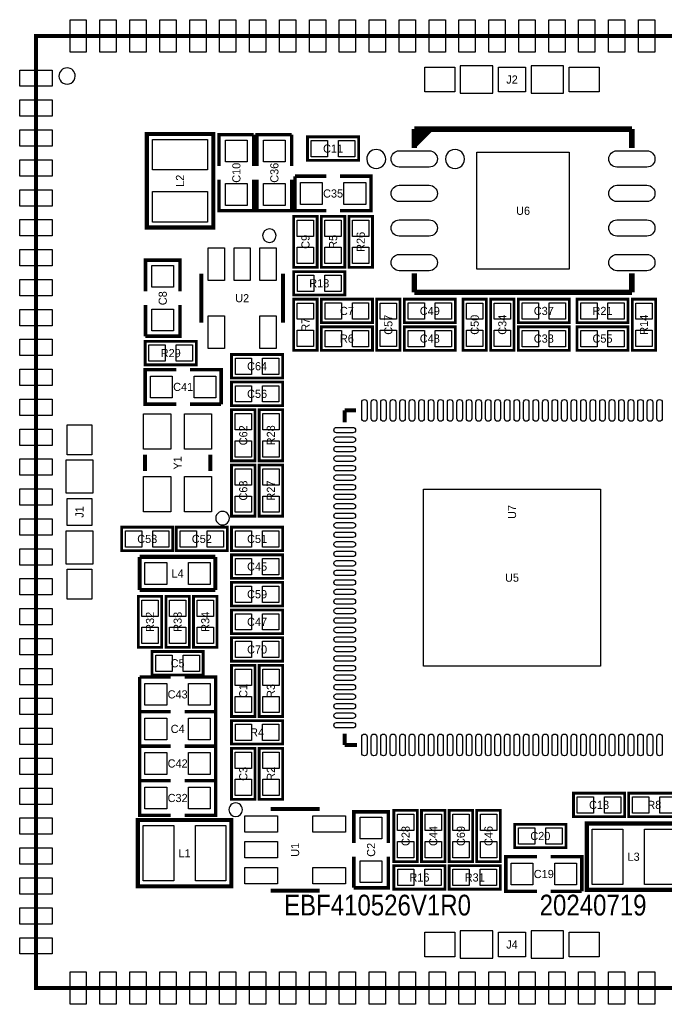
# Model space of a CAD drawing. Extents: x -0.6 to 35.6, y -0.6 to 35.6.
# Tile 1 of 2: x -0.6 to 23.1, y -0.6 to 35.6. Entities that reach past the tile are written whole.
import ezdxf
from ezdxf.enums import TextEntityAlignment as Align

# ---------------------------------------------------------------- set-up
doc = ezdxf.new("R2010")
doc.units = 0
for name, color, linetype in [('BG_OUTLINE', 3, 'CONTINUOUS'), ('BG_SILKSCREEN_TOP', 7, 'CONTINUOUS'), ('PG_SILKSCREEN_TOP', 7, 'CONTINUOUS'), ('PIN_TOP', 92, 'CONTINUOUS'), ('RD_SILKSCREEN_TOP', 7, 'CONTINUOUS')]:
    doc.layers.add(name, color=color, linetype=linetype)

msp = doc.modelspace()

# ---------------------------------------------------------------- linework, layer by layer
at = {"layer": 'BG_OUTLINE', "const_width": 0.150114}
msp.add_lwpolyline([(34.499804, 34.99993), (0.499872, 34.99993), (-0.000254, 34.99993), (-0.000254, 34.499804), (-0.000254, 0.499872), (-0.000254, -0.000254), (0.499872, -0.000254), (34.99993, -0.000254), (34.99993, 34.99993), (34.499804, 34.99993)], dxfattribs=at)
at = {"layer": 'PG_SILKSCREEN_TOP'}
for points in [[(1.442974, 33.528, 1), (0.843214, 33.528064, 1)], [(12.856972, 30.476444, 1), (12.157028, 30.476604, 1)], [(15.75689, 30.476444, 1), (15.05711, 30.476604, 1)], [(8.829802, 27.659838, 1), (8.329934, 27.659898, 1)], [(7.107936, 17.272, 1), (6.60802, 17.271792, 1)], [(7.590536, 6.5532, 1), (7.090604, 6.553204, 1)]]:
    msp.add_lwpolyline(points, format="xyb", close=True, dxfattribs=at)
for points in [[(15.599918, 33.899856), (15.599918, 32.899604), (16.799814, 32.899604), (16.799814, 33.899856)], [(18.199862, 33.899856), (18.199862, 32.899604), (19.399758, 32.899604), (19.399758, 33.899856)], [(1.09982, 18.199862), (2.100072, 18.199862), (2.100072, 19.399758), (1.09982, 19.399758)], [(1.09982, 15.599918), (2.100072, 15.599918), (2.100072, 16.799814), (1.09982, 16.799814)], [(15.599918, 2.100072), (15.599918, 1.09982), (16.799814, 1.09982), (16.799814, 2.100072)], [(18.199862, 2.100072), (18.199862, 1.09982), (19.399758, 1.09982), (19.399758, 2.100072)]]:
    msp.add_lwpolyline(points, close=True, dxfattribs=at)
for points, const_width in [([(13.9065, 31.375604), (14.10716, 31.576264)], 0.20066), ([(13.9065, 31.177484), (14.30782, 31.576264)], 0.20066), ([(13.9065, 30.976824), (14.50594, 31.576264)], 0.20066), ([(13.9065, 31.576264), (21.9075, 31.576264)], 0.20066), ([(13.9065, 30.877764), (13.9065, 31.576264)], 0.20066), ([(21.9075, 31.576264), (21.9075, 30.877764)], 0.20066), ([(6.516878, 27.95905), (6.516878, 31.396686), (4.0767, 31.396686), (4.0767, 27.958796), (6.516878, 27.958796), (6.516878, 27.95905)], 0.1524), ([(6.731, 30.226), (6.731, 31.369), (8.001, 31.369)], 0.127), ([(8.001, 31.369), (8.001, 30.226)], 0.127), ([(8.128, 30.226), (8.128, 31.369), (9.398, 31.369)], 0.127), ([(9.398, 31.369), (9.398, 30.226)], 0.127), ([(9.9822, 31.2928), (11.8618, 31.2928), (11.8618, 30.4292), (9.9822, 30.4292), (9.9822, 31.2928)], 0.1016), ([(8.001, 29.718), (8.001, 28.575), (6.731, 28.575), (6.731, 29.718)], 0.127), ([(9.398, 29.718), (9.398, 28.575), (8.128, 28.575), (8.128, 29.718)], 0.127), ([(10.668, 28.575), (9.525, 28.575), (9.525, 29.845)], 0.127), ([(9.525, 29.845), (10.668, 29.845)], 0.127), ([(11.176, 29.845), (12.319, 29.845), (12.319, 28.575), (11.176, 28.575)], 0.127), ([(10.3378, 28.3718), (10.3378, 26.4922), (9.4742, 26.4922), (9.4742, 28.3718), (10.3378, 28.3718)], 0.1016), ([(10.4902, 26.4922), (10.4902, 28.3718), (11.3538, 28.3718), (11.3538, 26.4922), (10.4902, 26.4922)], 0.1016), ([(11.5062, 26.4922), (11.5062, 28.3718), (12.3698, 28.3718), (12.3698, 26.4922), (11.5062, 26.4922)], 0.1016), ([(4.023868, 25.613868), (4.023868, 26.756868), (5.293868, 26.756868), (5.293868, 25.613868)], 0.127), ([(6.079744, 24.459946), (6.079744, 26.25979)], 0.150114), ([(9.079992, 26.25979), (9.079992, 24.459946)], 0.150114), ([(9.4742, 26.3398), (11.3538, 26.3398), (11.3538, 25.4762), (9.4742, 25.4762), (9.4742, 26.3398)], 0.1016), ([(13.9065, 26.275284), (13.9065, 25.576784)], 0.20066), ([(21.9075, 25.576784), (21.9075, 26.275284)], 0.20066), ([(10.3378, 25.3238), (10.3378, 23.4442), (9.4742, 23.4442), (9.4742, 25.3238), (10.3378, 25.3238)], 0.1016), ([(12.3698, 24.4602), (10.4902, 24.4602), (10.4902, 25.3238), (12.3698, 25.3238), (12.3698, 24.4602)], 0.1016), ([(12.5222, 23.4442), (12.5222, 25.3238), (13.3858, 25.3238), (13.3858, 23.4442), (12.5222, 23.4442)], 0.1016), ([(15.4178, 24.4602), (13.5382, 24.4602), (13.5382, 25.3238), (15.4178, 25.3238), (15.4178, 24.4602)], 0.1016), ([(13.9065, 25.576784), (21.9075, 25.576784)], 0.20066), ([(15.6972, 23.4442), (15.6972, 25.3238), (16.5608, 25.3238), (16.5608, 23.4442), (15.6972, 23.4442)], 0.1016), ([(16.7132, 23.4442), (16.7132, 25.3238), (17.5768, 25.3238), (17.5768, 23.4442), (16.7132, 23.4442)], 0.1016), ([(17.7292, 25.3238), (19.6088, 25.3238), (19.6088, 24.4602), (17.7292, 24.4602), (17.7292, 25.3238)], 0.1016), ([(19.8882, 25.3238), (21.7678, 25.3238), (21.7678, 24.4602), (19.8882, 24.4602), (19.8882, 25.3238)], 0.1016), ([(21.9202, 23.4442), (21.9202, 25.3238), (22.7838, 25.3238), (22.7838, 23.4442), (21.9202, 23.4442)], 0.1016), ([(5.293868, 25.105868), (5.293868, 23.962868), (4.023868, 23.962868)], 0.127), ([(4.023868, 23.962868), (4.023868, 25.105868)], 0.127), ([(12.3698, 23.4442), (10.4902, 23.4442), (10.4902, 24.3078), (12.3698, 24.3078), (12.3698, 23.4442)], 0.1016), ([(15.4178, 23.4442), (13.5382, 23.4442), (13.5382, 24.3078), (15.4178, 24.3078), (15.4178, 23.4442)], 0.1016), ([(17.7292, 24.3078), (19.6088, 24.3078), (19.6088, 23.4442), (17.7292, 23.4442), (17.7292, 24.3078)], 0.1016), ([(19.8882, 24.3078), (21.7678, 24.3078), (21.7678, 23.4442), (19.8882, 23.4442), (19.8882, 24.3078)], 0.1016), ([(4.0132, 23.7744), (5.8928, 23.7744), (5.8928, 22.9108), (4.0132, 22.9108), (4.0132, 23.7744)], 0.1016), ([(7.1882, 23.2918), (9.0678, 23.2918), (9.0678, 22.4282), (7.1882, 22.4282), (7.1882, 23.2918)], 0.1016), ([(5.1562, 21.463), (4.0132, 21.463), (4.0132, 22.733), (5.1562, 22.733)], 0.127), ([(5.6642, 22.733), (6.8072, 22.733), (6.8072, 21.463)], 0.127), ([(9.0678, 21.4122), (7.1882, 21.4122), (7.1882, 22.2758), (9.0678, 22.2758), (9.0678, 21.4122)], 0.1016), ([(6.8072, 21.463), (5.6642, 21.463)], 0.127), ([(7.1882, 19.3802), (7.1882, 21.2598), (8.0518, 21.2598), (8.0518, 19.3802), (7.1882, 19.3802)], 0.1016), ([(8.2042, 19.3802), (8.2042, 21.2598), (9.0678, 21.2598), (9.0678, 19.3802), (8.2042, 19.3802)], 0.1016), ([(11.769598, 21.235924), (11.349736, 21.235924)], 0.150114), ([(11.349736, 21.235924), (11.349736, 20.798282)], 0.150114), ([(4.007104, 19.004026), (4.007104, 19.603974)], 0.150114), ([(6.406896, 19.004026), (6.406896, 19.603974)], 0.150114), ([(8.0518, 19.2278), (8.0518, 17.3482), (7.1882, 17.3482), (7.1882, 19.2278), (8.0518, 19.2278)], 0.1016), ([(8.2042, 17.3482), (8.2042, 19.2278), (9.0678, 19.2278), (9.0678, 17.3482), (8.2042, 17.3482)], 0.1016), ([(5.0292, 16.0782), (3.1496, 16.0782), (3.1496, 16.9418), (5.0292, 16.9418), (5.0292, 16.0782)], 0.1016), ([(5.1562, 16.9418), (7.0358, 16.9418), (7.0358, 16.0782), (5.1562, 16.0782), (5.1562, 16.9418)], 0.1016), ([(9.0678, 16.0782), (7.1882, 16.0782), (7.1882, 16.9418), (9.0678, 16.9418), (9.0678, 16.0782)], 0.1016), ([(9.0678, 15.0622), (7.1882, 15.0622), (7.1882, 15.9258), (9.0678, 15.9258), (9.0678, 15.0622)], 0.1016), ([(3.81, 14.6304), (3.81, 15.8496)], 0.1524), ([(3.81, 15.8496), (6.5913, 15.8496)], 0.1524), ([(6.5913, 15.8496), (6.5913, 14.6304)], 0.1524), ([(9.0678, 14.0462), (7.1882, 14.0462), (7.1882, 14.9098), (9.0678, 14.9098), (9.0678, 14.0462)], 0.1016), ([(6.5913, 14.6304), (3.81, 14.6304)], 0.1524), ([(3.7592, 12.5222), (3.7592, 14.4018), (4.6228, 14.4018), (4.6228, 12.5222), (3.7592, 12.5222)], 0.1016), ([(4.7752, 12.5222), (4.7752, 14.4018), (5.6388, 14.4018), (5.6388, 12.5222), (4.7752, 12.5222)], 0.1016), ([(5.7912, 12.5222), (5.7912, 14.4018), (6.6548, 14.4018), (6.6548, 12.5222), (5.7912, 12.5222)], 0.1016), ([(9.0678, 13.0302), (7.1882, 13.0302), (7.1882, 13.8938), (9.0678, 13.8938), (9.0678, 13.0302)], 0.1016), ([(9.0678, 12.0142), (7.1882, 12.0142), (7.1882, 12.8778), (9.0678, 12.8778), (9.0678, 12.0142)], 0.1016), ([(4.2672, 12.3698), (6.1468, 12.3698), (6.1468, 11.5062), (4.2672, 11.5062), (4.2672, 12.3698)], 0.1016), ([(8.0518, 11.8618), (8.0518, 9.9822), (7.1882, 9.9822), (7.1882, 11.8618), (8.0518, 11.8618)], 0.1016), ([(9.0678, 11.8618), (9.0678, 9.9822), (8.2042, 9.9822), (8.2042, 11.8618), (9.0678, 11.8618)], 0.1016), ([(4.953, 10.16), (3.81, 10.16), (3.81, 11.43)], 0.127), ([(3.81, 11.43), (4.953, 11.43)], 0.127), ([(5.461, 11.43), (6.604, 11.43), (6.604, 10.16), (5.461, 10.16)], 0.127), ([(4.953, 8.89), (3.81, 8.89), (3.81, 10.16)], 0.127), ([(3.81, 10.16), (4.953, 10.16)], 0.127), ([(5.461, 10.16), (6.604, 10.16), (6.604, 8.89), (5.461, 8.89)], 0.127), ([(9.0678, 8.9662), (7.1882, 8.9662), (7.1882, 9.8298), (9.0678, 9.8298), (9.0678, 8.9662)], 0.1016), ([(11.349736, 8.93572), (11.349736, 9.353042)], 0.150114), ([(4.953, 7.62), (3.81, 7.62), (3.81, 8.89)], 0.127), ([(3.81, 8.89), (4.953, 8.89)], 0.127), ([(5.461, 8.89), (6.604, 8.89), (6.604, 7.62), (5.461, 7.62)], 0.127), ([(7.1882, 6.9342), (7.1882, 8.8138), (8.0518, 8.8138), (8.0518, 6.9342), (7.1882, 6.9342)], 0.1016), ([(9.0678, 8.8138), (9.0678, 6.9342), (8.2042, 6.9342), (8.2042, 8.8138), (9.0678, 8.8138)], 0.1016), ([(11.800078, 8.93572), (11.349736, 8.93572)], 0.150114), ([(4.953, 6.35), (3.81, 6.35), (3.81, 7.62)], 0.127), ([(3.81, 7.62), (4.953, 7.62)], 0.127), ([(5.461, 7.62), (6.604, 7.62), (6.604, 6.35), (5.461, 6.35)], 0.127), ([(21.6408, 6.2992), (19.7612, 6.2992), (19.7612, 7.1628), (21.6408, 7.1628), (21.6408, 6.2992)], 0.1016), ([(23.6728, 6.2992), (21.7932, 6.2992), (21.7932, 7.1628), (23.6728, 7.1628), (23.6728, 6.2992)], 0.1016), ([(8.625078, 6.580124), (10.424922, 6.580124)], 0.150114), ([(11.684, 5.334), (11.684, 6.477), (12.954, 6.477), (12.954, 5.334)], 0.127), ([(14.0208, 6.5278), (14.0208, 4.6482), (13.1572, 4.6482), (13.1572, 6.5278), (14.0208, 6.5278)], 0.1016), ([(15.0368, 6.5278), (15.0368, 4.6482), (14.1732, 4.6482), (14.1732, 6.5278), (15.0368, 6.5278)], 0.1016), ([(16.0528, 6.5278), (16.0528, 4.6482), (15.1892, 4.6482), (15.1892, 6.5278), (16.0528, 6.5278)], 0.1016), ([(17.0688, 6.5278), (17.0688, 4.6482), (16.2052, 4.6482), (16.2052, 6.5278), (17.0688, 6.5278)], 0.1016), ([(7.179818, 6.17601), (3.742182, 6.17601), (3.742182, 3.735832), (7.180072, 3.735832), (7.180072, 6.17601), (7.179818, 6.17601)], 0.1524), ([(19.4818, 5.1562), (17.6022, 5.1562), (17.6022, 6.0198), (19.4818, 6.0198), (19.4818, 5.1562)], 0.1016), ([(23.689818, 6.04901), (20.252182, 6.04901), (20.252182, 3.608832), (23.690072, 3.608832), (23.690072, 6.04901), (23.689818, 6.04901)], 0.1524), ([(12.954, 4.826), (12.954, 3.683), (11.684, 3.683)], 0.127), ([(11.684, 3.683), (11.684, 4.826)], 0.127), ([(18.415, 3.556), (17.272, 3.556), (17.272, 4.826), (18.415, 4.826)], 0.127), ([(18.923, 4.826), (20.066, 4.826), (20.066, 3.556)], 0.127), ([(15.0368, 3.6322), (13.1572, 3.6322), (13.1572, 4.4958), (15.0368, 4.4958), (15.0368, 3.6322)], 0.1016), ([(17.0688, 3.6322), (15.1892, 3.6322), (15.1892, 4.4958), (17.0688, 4.4958), (17.0688, 3.6322)], 0.1016), ([(10.424922, 3.579876), (8.625078, 3.579876)], 0.150114), ([(20.066, 3.556), (18.923, 3.556)], 0.127)]:
    msp.add_lwpolyline(points, dxfattribs=dict(at, const_width=const_width))
at = {"layer": 'PIN_TOP'}
for points in [[(1.249934, 34.399982), (1.249934, 35.599878), (1.849882, 35.599878), (1.849882, 34.399982)], [(2.349754, 34.399982), (2.349754, 35.599878), (2.949702, 35.599878), (2.949702, 34.399982)], [(3.449828, 34.399982), (3.449828, 35.599878), (4.049776, 35.599878), (4.049776, 34.399982)], [(4.549902, 34.399982), (4.549902, 35.599878), (5.14985, 35.599878), (5.14985, 34.399982)], [(5.649976, 34.399982), (5.649976, 35.599878), (6.249924, 35.599878), (6.249924, 34.399982)], [(6.749796, 34.399982), (6.749796, 35.599878), (7.349744, 35.599878), (7.349744, 34.399982)], [(7.84987, 34.399982), (7.84987, 35.599878), (8.449818, 35.599878), (8.449818, 34.399982)], [(8.949944, 34.399982), (8.949944, 35.599878), (9.549892, 35.599878), (9.549892, 34.399982)], [(10.049764, 34.399982), (10.049764, 35.599878), (10.649712, 35.599878), (10.649712, 34.399982)], [(11.149838, 34.399982), (11.149838, 35.599878), (11.749786, 35.599878), (11.749786, 34.399982)], [(12.249912, 34.399982), (12.249912, 35.599878), (12.84986, 35.599878), (12.84986, 34.399982)], [(13.349986, 34.399982), (13.349986, 35.599878), (13.949934, 35.599878), (13.949934, 34.399982)], [(14.449806, 34.399982), (14.449806, 35.599878), (15.049754, 35.599878), (15.049754, 34.399982)], [(15.54988, 34.399982), (15.54988, 35.599878), (16.149828, 35.599878), (16.149828, 34.399982)], [(16.649954, 34.399982), (16.649954, 35.599878), (17.249902, 35.599878), (17.249902, 34.399982)], [(17.749774, 34.399982), (17.749774, 35.599878), (18.349722, 35.599878), (18.349722, 34.399982)], [(18.849848, 34.399982), (18.849848, 35.599878), (19.449796, 35.599878), (19.449796, 34.399982)], [(19.949922, 34.399982), (19.949922, 35.599878), (20.54987, 35.599878), (20.54987, 34.399982)], [(21.049742, 34.399982), (21.049742, 35.599878), (21.64969, 35.599878), (21.64969, 34.399982)], [(22.149816, 34.399982), (22.149816, 35.599878), (22.749764, 35.599878), (22.749764, 34.399982)], [(-0.600202, 33.749742), (0.599694, 33.749742), (0.599694, 33.149794), (-0.600202, 33.149794)], [(14.299692, 32.949642), (14.299692, 33.849564), (15.399766, 33.849564), (15.399766, 32.949642)], [(16.999712, 32.949642), (16.999712, 33.849564), (17.99971, 33.849564), (17.99971, 32.949642)], [(19.599656, 32.949642), (19.599656, 33.849564), (20.69973, 33.849564), (20.69973, 32.949642)], [(-0.600202, 32.649922), (0.599694, 32.649922), (0.599694, 32.049974), (-0.600202, 32.049974)], [(-0.600202, 31.549848), (0.599694, 31.549848), (0.599694, 30.9499), (-0.600202, 30.9499)], [(6.309868, 30.077918), (4.277868, 30.077918), (4.277868, 31.195518), (6.309868, 31.195518)], [(6.96595, 31.17215), (7.76605, 31.17215), (7.76605, 30.37205), (6.96595, 30.37205)], [(8.36295, 31.17215), (9.16305, 31.17215), (9.16305, 30.37205), (8.36295, 30.37205)], [(10.122408, 30.56128), (10.122408, 31.16072), (10.721848, 31.16072), (10.721848, 30.56128)], [(11.122152, 30.56128), (11.122152, 31.16072), (11.721592, 31.16072), (11.721592, 30.56128)], [(-0.600202, 30.449774), (0.599694, 30.449774), (0.599694, 29.849826), (-0.600202, 29.849826)], [(16.206978, 26.426414), (16.206978, 30.72638), (19.607022, 30.72638), (19.607022, 26.426414)], [(-0.600202, 29.3497), (0.599694, 29.3497), (0.599694, 28.749752), (-0.600202, 28.749752)], [(6.96595, 29.57195), (7.76605, 29.57195), (7.76605, 28.77185), (6.96595, 28.77185)], [(8.36295, 29.57195), (9.16305, 29.57195), (9.16305, 28.77185), (8.36295, 28.77185)], [(9.72185, 28.80995), (9.72185, 29.61005), (10.52195, 29.61005), (10.52195, 28.80995)], [(11.32205, 28.80995), (11.32205, 29.61005), (12.12215, 29.61005), (12.12215, 28.80995)], [(6.309868, 28.160218), (4.277868, 28.160218), (4.277868, 29.277818), (6.309868, 29.277818)], [(-0.600202, 28.24988), (0.599694, 28.24988), (0.599694, 27.649932), (-0.600202, 27.649932)], [(9.60628, 28.231592), (10.20572, 28.231592), (10.20572, 27.632152), (9.60628, 27.632152)], [(11.22172, 27.632152), (10.62228, 27.632152), (10.62228, 28.231592), (11.22172, 28.231592)], [(12.23772, 27.632152), (11.63828, 27.632152), (11.63828, 28.231592), (12.23772, 28.231592)], [(6.929628, 27.209242), (6.929628, 26.010362), (6.330188, 26.010362), (6.330188, 27.209242)], [(7.879588, 27.209242), (7.879588, 26.010362), (7.280148, 26.010362), (7.280148, 27.209242)], [(8.829548, 27.209242), (8.829548, 26.010362), (8.230108, 26.010362), (8.230108, 27.209242)], [(9.60628, 27.231848), (10.20572, 27.231848), (10.20572, 26.632408), (9.60628, 26.632408)], [(11.22172, 26.632408), (10.62228, 26.632408), (10.62228, 27.231848), (11.22172, 27.231848)], [(12.23772, 26.632408), (11.63828, 26.632408), (11.63828, 27.231848), (12.23772, 27.231848)], [(-0.600202, 27.149806), (0.599694, 27.149806), (0.599694, 26.549858), (-0.600202, 26.549858)], [(5.058918, 25.759918), (4.258818, 25.759918), (4.258818, 26.560018), (5.058918, 26.560018)], [(9.614408, 25.60828), (9.614408, 26.20772), (10.213848, 26.20772), (10.213848, 25.60828)], [(10.614152, 25.60828), (10.614152, 26.20772), (11.213592, 26.20772), (11.213592, 25.60828)], [(-0.600202, 26.049732), (0.599694, 26.049732), (0.599694, 25.449784), (-0.600202, 25.449784)], [(9.60628, 25.183592), (10.20572, 25.183592), (10.20572, 24.584152), (9.60628, 24.584152)], [(11.229848, 25.19172), (11.229848, 24.59228), (10.630408, 24.59228), (10.630408, 25.19172)], [(12.229592, 25.19172), (12.229592, 24.59228), (11.630152, 24.59228), (11.630152, 25.19172)], [(13.25372, 24.584152), (12.65428, 24.584152), (12.65428, 25.183592), (13.25372, 25.183592)], [(14.277848, 25.19172), (14.277848, 24.59228), (13.678408, 24.59228), (13.678408, 25.19172)], [(15.277592, 25.19172), (15.277592, 24.59228), (14.678152, 24.59228), (14.678152, 25.19172)], [(16.42872, 24.584152), (15.82928, 24.584152), (15.82928, 25.183592), (16.42872, 25.183592)], [(17.44472, 24.584152), (16.84528, 24.584152), (16.84528, 25.183592), (17.44472, 25.183592)], [(17.869408, 24.59228), (17.869408, 25.19172), (18.468848, 25.19172), (18.468848, 24.59228)], [(18.869152, 24.59228), (18.869152, 25.19172), (19.468592, 25.19172), (19.468592, 24.59228)], [(20.028408, 24.59228), (20.028408, 25.19172), (20.627848, 25.19172), (20.627848, 24.59228)], [(21.028152, 24.59228), (21.028152, 25.19172), (21.627592, 25.19172), (21.627592, 24.59228)], [(22.65172, 24.584152), (22.05228, 24.584152), (22.05228, 25.183592), (22.65172, 25.183592)], [(-0.600202, 24.949912), (0.599694, 24.949912), (0.599694, 24.349964), (-0.600202, 24.349964)], [(5.058918, 24.159718), (4.258818, 24.159718), (4.258818, 24.959818), (5.058918, 24.959818)], [(6.929628, 24.709374), (6.929628, 23.510494), (6.330188, 23.510494), (6.330188, 24.709374)], [(8.829548, 24.709374), (8.829548, 23.510494), (8.230108, 23.510494), (8.230108, 24.709374)], [(9.60628, 24.183848), (10.20572, 24.183848), (10.20572, 23.584408), (9.60628, 23.584408)], [(11.229848, 24.17572), (11.229848, 23.57628), (10.630408, 23.57628), (10.630408, 24.17572)], [(12.229592, 24.17572), (12.229592, 23.57628), (11.630152, 23.57628), (11.630152, 24.17572)], [(13.25372, 23.584408), (12.65428, 23.584408), (12.65428, 24.183848), (13.25372, 24.183848)], [(14.277848, 24.17572), (14.277848, 23.57628), (13.678408, 23.57628), (13.678408, 24.17572)], [(15.277592, 24.17572), (15.277592, 23.57628), (14.678152, 23.57628), (14.678152, 24.17572)], [(16.42872, 23.584408), (15.82928, 23.584408), (15.82928, 24.183848), (16.42872, 24.183848)], [(17.44472, 23.584408), (16.84528, 23.584408), (16.84528, 24.183848), (17.44472, 24.183848)], [(17.869408, 23.57628), (17.869408, 24.17572), (18.468848, 24.17572), (18.468848, 23.57628)], [(18.869152, 23.57628), (18.869152, 24.17572), (19.468592, 24.17572), (19.468592, 23.57628)], [(20.028408, 23.57628), (20.028408, 24.17572), (20.627848, 24.17572), (20.627848, 23.57628)], [(21.028152, 23.57628), (21.028152, 24.17572), (21.627592, 24.17572), (21.627592, 23.57628)], [(22.65172, 23.584408), (22.05228, 23.584408), (22.05228, 24.183848), (22.65172, 24.183848)], [(-0.600202, 23.849838), (0.599694, 23.849838), (0.599694, 23.24989), (-0.600202, 23.24989)], [(4.153408, 23.04288), (4.153408, 23.64232), (4.752848, 23.64232), (4.752848, 23.04288)], [(5.153152, 23.04288), (5.153152, 23.64232), (5.752592, 23.64232), (5.752592, 23.04288)], [(7.328408, 22.56028), (7.328408, 23.15972), (7.927848, 23.15972), (7.927848, 22.56028)], [(8.328152, 22.56028), (8.328152, 23.15972), (8.927592, 23.15972), (8.927592, 22.56028)], [(-0.600202, 22.749764), (0.599694, 22.749764), (0.599694, 22.149816), (-0.600202, 22.149816)], [(5.01015, 22.49805), (5.01015, 21.69795), (4.21005, 21.69795), (4.21005, 22.49805)], [(6.61035, 22.49805), (6.61035, 21.69795), (5.81025, 21.69795), (5.81025, 22.49805)], [(7.927848, 22.14372), (7.927848, 21.54428), (7.328408, 21.54428), (7.328408, 22.14372)], [(8.927592, 22.14372), (8.927592, 21.54428), (8.328152, 21.54428), (8.328152, 22.14372)], [(-0.600202, 21.64969), (0.599694, 21.64969), (0.599694, 21.049742), (-0.600202, 21.049742)], [(4.956937, 19.804126), (3.956939, 19.804126), (3.956939, 21.104098), (4.956937, 21.104098)], [(6.457061, 19.804126), (5.457063, 19.804126), (5.457063, 21.104098), (6.457061, 21.104098)], [(7.91972, 20.520152), (7.32028, 20.520152), (7.32028, 21.119592), (7.91972, 21.119592)], [(8.93572, 20.520152), (8.33628, 20.520152), (8.33628, 21.119592), (8.93572, 21.119592)], [(2.049907, 19.599783), (1.149985, 19.599783), (1.149985, 20.699857), (2.049907, 20.699857)], [(-0.600202, 20.54987), (0.599694, 20.54987), (0.599694, 19.949922), (-0.600202, 19.949922)], [(7.91972, 19.520408), (7.32028, 19.520408), (7.32028, 20.119848), (7.91972, 20.119848)], [(8.93572, 19.520408), (8.33628, 19.520408), (8.33628, 20.119848), (8.93572, 20.119848)], [(-0.600202, 19.449796), (0.599694, 19.449796), (0.599694, 18.849848), (-0.600202, 18.849848)], [(7.32028, 19.087592), (7.91972, 19.087592), (7.91972, 18.488152), (7.32028, 18.488152)], [(8.93572, 18.488152), (8.33628, 18.488152), (8.33628, 19.087592), (8.93572, 19.087592)], [(4.956937, 17.503902), (3.956939, 17.503902), (3.956939, 18.803874), (4.956937, 18.803874)], [(6.457061, 17.503902), (5.457063, 17.503902), (5.457063, 18.803874), (6.457061, 18.803874)], [(-0.600202, 18.349722), (0.599694, 18.349722), (0.599694, 17.749774), (-0.600202, 17.749774)], [(20.749895, 18.335879), (20.749895, 11.835765), (14.249781, 11.835765), (14.249781, 18.335879)], [(2.049907, 16.999839), (1.149985, 16.999839), (1.149985, 17.999837), (2.049907, 17.999837)], [(7.32028, 18.087848), (7.91972, 18.087848), (7.91972, 17.488408), (7.32028, 17.488408)], [(8.93572, 17.488408), (8.33628, 17.488408), (8.33628, 18.087848), (8.93572, 18.087848)], [(-0.600202, 17.249902), (0.599694, 17.249902), (0.599694, 16.649954), (-0.600202, 16.649954)], [(3.889248, 16.80972), (3.889248, 16.21028), (3.289808, 16.21028), (3.289808, 16.80972)], [(4.888992, 16.80972), (4.888992, 16.21028), (4.289552, 16.21028), (4.289552, 16.80972)], [(5.296408, 16.21028), (5.296408, 16.80972), (5.895848, 16.80972), (5.895848, 16.21028)], [(6.296152, 16.21028), (6.296152, 16.80972), (6.895592, 16.80972), (6.895592, 16.21028)], [(7.927848, 16.80972), (7.927848, 16.21028), (7.328408, 16.21028), (7.328408, 16.80972)], [(8.927592, 16.80972), (8.927592, 16.21028), (8.328152, 16.21028), (8.328152, 16.80972)], [(-0.600202, 16.149828), (0.599694, 16.149828), (0.599694, 15.54988), (-0.600202, 15.54988)], [(4.80695, 15.64005), (4.80695, 14.83995), (4.00685, 14.83995), (4.00685, 15.64005)], [(6.40715, 15.64005), (6.40715, 14.83995), (5.60705, 14.83995), (5.60705, 15.64005)], [(7.927848, 15.79372), (7.927848, 15.19428), (7.328408, 15.19428), (7.328408, 15.79372)], [(8.927592, 15.79372), (8.927592, 15.19428), (8.328152, 15.19428), (8.328152, 15.79372)], [(2.049907, 14.299819), (1.149985, 14.299819), (1.149985, 15.399893), (2.049907, 15.399893)], [(-0.600202, 15.049754), (0.599694, 15.049754), (0.599694, 14.449806), (-0.600202, 14.449806)], [(7.927848, 14.77772), (7.927848, 14.17828), (7.328408, 14.17828), (7.328408, 14.77772)], [(8.927592, 14.77772), (8.927592, 14.17828), (8.328152, 14.17828), (8.328152, 14.77772)], [(4.49072, 13.662152), (3.89128, 13.662152), (3.89128, 14.261592), (4.49072, 14.261592)], [(5.50672, 13.662152), (4.90728, 13.662152), (4.90728, 14.261592), (5.50672, 14.261592)], [(6.52272, 13.662152), (5.92328, 13.662152), (5.92328, 14.261592), (6.52272, 14.261592)], [(-0.600202, 13.949934), (0.599694, 13.949934), (0.599694, 13.349986), (-0.600202, 13.349986)], [(7.927848, 13.76172), (7.927848, 13.16228), (7.328408, 13.16228), (7.328408, 13.76172)], [(8.927592, 13.76172), (8.927592, 13.16228), (8.328152, 13.16228), (8.328152, 13.76172)], [(4.49072, 12.662408), (3.89128, 12.662408), (3.89128, 13.261848), (4.49072, 13.261848)], [(5.50672, 12.662408), (4.90728, 12.662408), (4.90728, 13.261848), (5.50672, 13.261848)], [(6.52272, 12.662408), (5.92328, 12.662408), (5.92328, 13.261848), (6.52272, 13.261848)], [(-0.600202, 12.84986), (0.599694, 12.84986), (0.599694, 12.249912), (-0.600202, 12.249912)], [(7.927848, 12.74572), (7.927848, 12.14628), (7.328408, 12.14628), (7.328408, 12.74572)], [(8.927592, 12.74572), (8.927592, 12.14628), (8.328152, 12.14628), (8.328152, 12.74572)], [(4.407408, 11.63828), (4.407408, 12.23772), (5.006848, 12.23772), (5.006848, 11.63828)], [(5.407152, 11.63828), (5.407152, 12.23772), (6.006592, 12.23772), (6.006592, 11.63828)], [(-0.600202, 11.749786), (0.599694, 11.749786), (0.599694, 11.149838), (-0.600202, 11.149838)], [(7.32028, 11.721592), (7.91972, 11.721592), (7.91972, 11.122152), (7.32028, 11.122152)], [(8.33628, 11.721592), (8.93572, 11.721592), (8.93572, 11.122152), (8.33628, 11.122152)], [(4.00685, 10.39495), (4.00685, 11.19505), (4.80695, 11.19505), (4.80695, 10.39495)], [(5.60705, 10.39495), (5.60705, 11.19505), (6.40715, 11.19505), (6.40715, 10.39495)], [(-0.600202, 10.649712), (0.599694, 10.649712), (0.599694, 10.049764), (-0.600202, 10.049764)], [(7.32028, 10.721848), (7.91972, 10.721848), (7.91972, 10.122408), (7.32028, 10.122408)], [(8.33628, 10.721848), (8.93572, 10.721848), (8.93572, 10.122408), (8.33628, 10.122408)], [(4.00685, 9.12495), (4.00685, 9.92505), (4.80695, 9.92505), (4.80695, 9.12495)], [(5.60705, 9.12495), (5.60705, 9.92505), (6.40715, 9.92505), (6.40715, 9.12495)], [(-0.600202, 9.549892), (0.599694, 9.549892), (0.599694, 8.949944), (-0.600202, 8.949944)], [(7.927848, 9.69772), (7.927848, 9.09828), (7.328408, 9.09828), (7.328408, 9.69772)], [(8.927592, 9.69772), (8.927592, 9.09828), (8.328152, 9.09828), (8.328152, 9.69772)], [(-0.600202, 8.449818), (0.599694, 8.449818), (0.599694, 7.84987), (-0.600202, 7.84987)], [(4.00685, 7.85495), (4.00685, 8.65505), (4.80695, 8.65505), (4.80695, 7.85495)], [(5.60705, 7.85495), (5.60705, 8.65505), (6.40715, 8.65505), (6.40715, 7.85495)], [(7.91972, 8.074152), (7.32028, 8.074152), (7.32028, 8.673592), (7.91972, 8.673592)], [(8.33628, 8.673592), (8.93572, 8.673592), (8.93572, 8.074152), (8.33628, 8.074152)], [(7.91972, 7.074408), (7.32028, 7.074408), (7.32028, 7.673848), (7.91972, 7.673848)], [(8.33628, 7.673848), (8.93572, 7.673848), (8.93572, 7.074408), (8.33628, 7.074408)], [(-0.600202, 7.349744), (0.599694, 7.349744), (0.599694, 6.749796), (-0.600202, 6.749796)], [(4.00685, 6.58495), (4.00685, 7.38505), (4.80695, 7.38505), (4.80695, 6.58495)], [(5.60705, 6.58495), (5.60705, 7.38505), (6.40715, 7.38505), (6.40715, 6.58495)], [(20.500848, 7.03072), (20.500848, 6.43128), (19.901408, 6.43128), (19.901408, 7.03072)], [(21.500592, 7.03072), (21.500592, 6.43128), (20.901152, 6.43128), (20.901152, 7.03072)], [(22.532848, 7.03072), (22.532848, 6.43128), (21.933408, 6.43128), (21.933408, 7.03072)], [(23.532592, 7.03072), (23.532592, 6.43128), (22.933152, 6.43128), (22.933152, 7.03072)], [(-0.600202, 6.249924), (0.599694, 6.249924), (0.599694, 5.649976), (-0.600202, 5.649976)], [(7.675626, 6.32968), (8.874506, 6.32968), (8.874506, 5.73024), (7.675626, 5.73024)], [(10.175494, 6.32968), (11.374374, 6.32968), (11.374374, 5.73024), (10.175494, 5.73024)], [(12.71905, 5.48005), (11.91895, 5.48005), (11.91895, 6.28015), (12.71905, 6.28015)], [(13.28928, 6.387592), (13.88872, 6.387592), (13.88872, 5.788152), (13.28928, 5.788152)], [(14.30528, 6.387592), (14.90472, 6.387592), (14.90472, 5.788152), (14.30528, 5.788152)], [(15.32128, 6.387592), (15.92072, 6.387592), (15.92072, 5.788152), (15.32128, 5.788152)], [(16.33728, 6.387592), (16.93672, 6.387592), (16.93672, 5.788152), (16.33728, 5.788152)], [(5.06095, 5.969), (5.06095, 3.937), (3.94335, 3.937), (3.94335, 5.969)], [(6.97865, 5.969), (6.97865, 3.937), (5.86105, 3.937), (5.86105, 5.969)], [(18.341848, 5.88772), (18.341848, 5.28828), (17.742408, 5.28828), (17.742408, 5.88772)], [(19.341592, 5.88772), (19.341592, 5.28828), (18.742152, 5.28828), (18.742152, 5.88772)], [(21.57095, 5.842), (21.57095, 3.81), (20.45335, 3.81), (20.45335, 5.842)], [(23.48865, 5.842), (23.48865, 3.81), (22.37105, 3.81), (22.37105, 5.842)], [(-0.600202, 5.14985), (0.599694, 5.14985), (0.599694, 4.549902), (-0.600202, 4.549902)], [(7.675626, 5.37972), (8.874506, 5.37972), (8.874506, 4.78028), (7.675626, 4.78028)], [(13.28928, 5.387848), (13.88872, 5.387848), (13.88872, 4.788408), (13.28928, 4.788408)], [(14.30528, 5.387848), (14.90472, 5.387848), (14.90472, 4.788408), (14.30528, 4.788408)], [(15.32128, 5.387848), (15.92072, 5.387848), (15.92072, 4.788408), (15.32128, 4.788408)], [(16.33728, 5.387848), (16.93672, 5.387848), (16.93672, 4.788408), (16.33728, 4.788408)], [(7.675626, 4.42976), (8.874506, 4.42976), (8.874506, 3.83032), (7.675626, 3.83032)], [(10.175494, 4.42976), (11.374374, 4.42976), (11.374374, 3.83032), (10.175494, 3.83032)], [(12.71905, 3.87985), (11.91895, 3.87985), (11.91895, 4.67995), (12.71905, 4.67995)], [(13.896848, 4.36372), (13.896848, 3.76428), (13.297408, 3.76428), (13.297408, 4.36372)], [(14.896592, 4.36372), (14.896592, 3.76428), (14.297152, 3.76428), (14.297152, 4.36372)], [(15.928848, 4.36372), (15.928848, 3.76428), (15.329408, 3.76428), (15.329408, 4.36372)], [(16.928592, 4.36372), (16.928592, 3.76428), (16.329152, 3.76428), (16.329152, 4.36372)], [(18.26895, 4.59105), (18.26895, 3.79095), (17.46885, 3.79095), (17.46885, 4.59105)], [(19.86915, 4.59105), (19.86915, 3.79095), (19.06905, 3.79095), (19.06905, 4.59105)], [(-0.600202, 4.049776), (0.599694, 4.049776), (0.599694, 3.449828), (-0.600202, 3.449828)], [(-0.600202, 2.949702), (0.599694, 2.949702), (0.599694, 2.349754), (-0.600202, 2.349754)], [(-0.600202, 1.849882), (0.599694, 1.849882), (0.599694, 1.249934), (-0.600202, 1.249934)], [(14.299692, 1.149858), (14.299692, 2.04978), (15.399766, 2.04978), (15.399766, 1.149858)], [(16.999712, 1.149858), (16.999712, 2.04978), (17.99971, 2.04978), (17.99971, 1.149858)], [(19.599656, 1.149858), (19.599656, 2.04978), (20.69973, 2.04978), (20.69973, 1.149858)], [(1.249934, -0.600202), (1.249934, 0.599694), (1.849882, 0.599694), (1.849882, -0.600202)], [(2.349754, -0.600202), (2.349754, 0.599694), (2.949702, 0.599694), (2.949702, -0.600202)], [(3.449828, -0.600202), (3.449828, 0.599694), (4.049776, 0.599694), (4.049776, -0.600202)], [(4.549902, -0.600202), (4.549902, 0.599694), (5.14985, 0.599694), (5.14985, -0.600202)], [(5.649976, -0.600202), (5.649976, 0.599694), (6.249924, 0.599694), (6.249924, -0.600202)], [(6.749796, -0.600202), (6.749796, 0.599694), (7.349744, 0.599694), (7.349744, -0.600202)], [(7.84987, -0.600202), (7.84987, 0.599694), (8.449818, 0.599694), (8.449818, -0.600202)], [(8.949944, -0.600202), (8.949944, 0.599694), (9.549892, 0.599694), (9.549892, -0.600202)], [(10.049764, -0.600202), (10.049764, 0.599694), (10.649712, 0.599694), (10.649712, -0.600202)], [(11.149838, -0.600202), (11.149838, 0.599694), (11.749786, 0.599694), (11.749786, -0.600202)], [(12.249912, -0.600202), (12.249912, 0.599694), (12.84986, 0.599694), (12.84986, -0.600202)], [(13.349986, -0.600202), (13.349986, 0.599694), (13.949934, 0.599694), (13.949934, -0.600202)], [(14.449806, -0.600202), (14.449806, 0.599694), (15.049754, 0.599694), (15.049754, -0.600202)], [(15.54988, -0.600202), (15.54988, 0.599694), (16.149828, 0.599694), (16.149828, -0.600202)], [(16.649954, -0.600202), (16.649954, 0.599694), (17.249902, 0.599694), (17.249902, -0.600202)], [(17.749774, -0.600202), (17.749774, 0.599694), (18.349722, 0.599694), (18.349722, -0.600202)], [(18.849848, -0.600202), (18.849848, 0.599694), (19.449796, 0.599694), (19.449796, -0.600202)], [(19.949922, -0.600202), (19.949922, 0.599694), (20.54987, 0.599694), (20.54987, -0.600202)], [(21.049742, -0.600202), (21.049742, 0.599694), (21.64969, 0.599694), (21.64969, -0.600202)], [(22.149816, -0.600202), (22.149816, 0.599694), (22.749764, 0.599694), (22.749764, -0.600202)]]:
    msp.add_lwpolyline(points, close=True, dxfattribs=at)
for points in [[(14.456537, 30.18155), (13.356463, 30.18155, -1), (13.356463, 30.781498), (14.456537, 30.781498, -1)], [(22.457537, 30.18155), (21.357463, 30.18155, -1), (21.357463, 30.781498), (22.457537, 30.781498, -1)], [(14.456537, 28.91155), (13.356463, 28.91155, -1), (13.356463, 29.511498), (14.456537, 29.511498, -1)], [(22.457537, 28.91155), (21.357463, 28.91155, -1), (21.357463, 29.511498), (22.457537, 29.511498, -1)], [(14.456537, 27.64155), (13.356463, 27.64155, -1), (13.356463, 28.241498), (14.456537, 28.241498, -1)], [(22.457537, 27.64155), (21.357463, 27.64155, -1), (21.357463, 28.241498), (22.457537, 28.241498, -1)], [(14.456537, 26.37155), (13.356463, 26.37155, -1), (13.356463, 26.971498), (14.456537, 26.971498, -1)], [(22.457537, 26.37155), (21.357463, 26.37155, -1), (21.357463, 26.971498), (22.457537, 26.971498, -1)], [(11.974957, 20.935823), (11.974957, 21.536025, -1), (12.174855, 21.536025), (12.174855, 20.935823, -1)], [(12.324969, 20.935823), (12.324969, 21.536025, -1), (12.524867, 21.536025), (12.524867, 20.935823, -1)], [(12.674981, 20.935823), (12.674981, 21.536025, -1), (12.874879, 21.536025), (12.874879, 20.935823, -1)], [(13.024993, 20.935823), (13.024993, 21.536025, -1), (13.224891, 21.536025), (13.224891, 20.935823, -1)], [(13.375005, 20.935823), (13.375005, 21.536025, -1), (13.574903, 21.536025), (13.574903, 20.935823, -1)], [(13.724763, 20.935823), (13.724763, 21.536025, -1), (13.924661, 21.536025), (13.924661, 20.935823, -1)], [(14.074775, 20.935823), (14.074775, 21.536025, -1), (14.274673, 21.536025), (14.274673, 20.935823, -1)], [(14.424787, 20.935823), (14.424787, 21.536025, -1), (14.624685, 21.536025), (14.624685, 20.935823, -1)], [(14.774799, 20.935823), (14.774799, 21.536025, -1), (14.974697, 21.536025), (14.974697, 20.935823, -1)], [(15.124811, 20.935823), (15.124811, 21.536025, -1), (15.324709, 21.536025), (15.324709, 20.935823, -1)], [(15.474823, 20.935823), (15.474823, 21.536025, -1), (15.674721, 21.536025), (15.674721, 20.935823, -1)], [(15.824835, 20.935823), (15.824835, 21.536025, -1), (16.024733, 21.536025), (16.024733, 20.935823, -1)], [(16.174847, 20.935823), (16.174847, 21.536025, -1), (16.374745, 21.536025), (16.374745, 20.935823, -1)], [(16.524859, 20.935823), (16.524859, 21.536025, -1), (16.724757, 21.536025), (16.724757, 20.935823, -1)], [(16.874871, 20.935823), (16.874871, 21.536025, -1), (17.074769, 21.536025), (17.074769, 20.935823, -1)], [(17.224883, 20.935823), (17.224883, 21.536025, -1), (17.424781, 21.536025), (17.424781, 20.935823, -1)], [(17.574895, 20.935823), (17.574895, 21.536025, -1), (17.774793, 21.536025), (17.774793, 20.935823, -1)], [(17.924907, 20.935823), (17.924907, 21.536025, -1), (18.124805, 21.536025), (18.124805, 20.935823, -1)], [(18.274919, 20.935823), (18.274919, 21.536025, -1), (18.474817, 21.536025), (18.474817, 20.935823, -1)], [(18.624931, 20.935823), (18.624931, 21.536025, -1), (18.824829, 21.536025), (18.824829, 20.935823, -1)], [(18.974943, 20.935823), (18.974943, 21.536025, -1), (19.174841, 21.536025), (19.174841, 20.935823, -1)], [(19.324955, 20.935823), (19.324955, 21.536025, -1), (19.524853, 21.536025), (19.524853, 20.935823, -1)], [(19.674967, 20.935823), (19.674967, 21.536025, -1), (19.874865, 21.536025), (19.874865, 20.935823, -1)], [(20.024979, 20.935823), (20.024979, 21.536025, -1), (20.224877, 21.536025), (20.224877, 20.935823, -1)], [(20.374991, 20.935823), (20.374991, 21.536025, -1), (20.574889, 21.536025), (20.574889, 20.935823, -1)], [(20.725003, 20.935823), (20.725003, 21.536025, -1), (20.924901, 21.536025), (20.924901, 20.935823, -1)], [(21.075015, 20.935823), (21.075015, 21.536025, -1), (21.274913, 21.536025), (21.274913, 20.935823, -1)], [(21.424773, 20.935823), (21.424773, 21.536025, -1), (21.624671, 21.536025), (21.624671, 20.935823, -1)], [(21.774785, 20.935823), (21.774785, 21.536025, -1), (21.974683, 21.536025), (21.974683, 20.935823, -1)], [(22.124797, 20.935823), (22.124797, 21.536025, -1), (22.324695, 21.536025), (22.324695, 20.935823, -1)], [(22.474809, 20.935823), (22.474809, 21.536025, -1), (22.674707, 21.536025), (22.674707, 20.935823, -1)], [(22.824821, 20.935823), (22.824821, 21.536025, -1), (23.024719, 21.536025), (23.024719, 20.935823, -1)], [(11.049635, 20.610703), (11.649837, 20.610703, -1), (11.649837, 20.410805), (11.049635, 20.410805, -1)], [(11.049635, 20.260691), (11.649837, 20.260691, -1), (11.649837, 20.060793), (11.049635, 20.060793, -1)], [(11.049635, 19.910679), (11.649837, 19.910679, -1), (11.649837, 19.710781), (11.049635, 19.710781, -1)], [(11.049635, 19.560667), (11.649837, 19.560667, -1), (11.649837, 19.360769), (11.049635, 19.360769, -1)], [(11.049635, 19.210655), (11.649837, 19.210655, -1), (11.649837, 19.010757), (11.049635, 19.010757, -1)], [(11.049635, 18.860897), (11.649837, 18.860897, -1), (11.649837, 18.660999), (11.049635, 18.660999, -1)], [(11.049635, 18.510885), (11.649837, 18.510885, -1), (11.649837, 18.310987), (11.049635, 18.310987, -1)], [(11.049635, 18.160873), (11.649837, 18.160873, -1), (11.649837, 17.960975), (11.049635, 17.960975, -1)], [(11.049635, 17.810861), (11.649837, 17.810861, -1), (11.649837, 17.610963), (11.049635, 17.610963, -1)], [(11.049635, 17.460849), (11.649837, 17.460849, -1), (11.649837, 17.260951), (11.049635, 17.260951, -1)], [(11.049635, 17.110837), (11.649837, 17.110837, -1), (11.649837, 16.910939), (11.049635, 16.910939, -1)], [(11.049635, 16.760825), (11.649837, 16.760825, -1), (11.649837, 16.560927), (11.049635, 16.560927, -1)], [(11.049635, 16.410813), (11.649837, 16.410813, -1), (11.649837, 16.210915), (11.049635, 16.210915, -1)], [(11.049635, 16.060801), (11.649837, 16.060801, -1), (11.649837, 15.860903), (11.049635, 15.860903, -1)], [(11.049635, 15.710789), (11.649837, 15.710789, -1), (11.649837, 15.510891), (11.049635, 15.510891, -1)], [(11.049635, 15.360777), (11.649837, 15.360777, -1), (11.649837, 15.160879), (11.049635, 15.160879, -1)], [(11.049635, 15.010765), (11.649837, 15.010765, -1), (11.649837, 14.810867), (11.049635, 14.810867, -1)], [(11.049635, 14.660753), (11.649837, 14.660753, -1), (11.649837, 14.460855), (11.049635, 14.460855, -1)], [(11.049635, 14.310741), (11.649837, 14.310741, -1), (11.649837, 14.110843), (11.049635, 14.110843, -1)], [(11.049635, 13.960729), (11.649837, 13.960729, -1), (11.649837, 13.760831), (11.049635, 13.760831, -1)], [(11.049635, 13.610717), (11.649837, 13.610717, -1), (11.649837, 13.410819), (11.049635, 13.410819, -1)], [(11.049635, 13.260705), (11.649837, 13.260705, -1), (11.649837, 13.060807), (11.049635, 13.060807, -1)], [(11.049635, 12.910693), (11.649837, 12.910693, -1), (11.649837, 12.710795), (11.049635, 12.710795, -1)], [(11.049635, 12.560681), (11.649837, 12.560681, -1), (11.649837, 12.360783), (11.049635, 12.360783, -1)], [(11.049635, 12.210669), (11.649837, 12.210669, -1), (11.649837, 12.010771), (11.049635, 12.010771, -1)], [(11.049635, 11.860657), (11.649837, 11.860657, -1), (11.649837, 11.660759), (11.049635, 11.660759, -1)], [(11.049635, 11.510645), (11.649837, 11.510645, -1), (11.649837, 11.310747), (11.049635, 11.310747, -1)], [(11.049635, 11.160887), (11.649837, 11.160887, -1), (11.649837, 10.960989), (11.049635, 10.960989, -1)], [(11.049635, 10.810875), (11.649837, 10.810875, -1), (11.649837, 10.610977), (11.049635, 10.610977, -1)], [(11.049635, 10.460863), (11.649837, 10.460863, -1), (11.649837, 10.260965), (11.049635, 10.260965, -1)], [(11.049635, 10.110851), (11.649837, 10.110851, -1), (11.649837, 9.910953), (11.049635, 9.910953, -1)], [(11.049635, 9.760839), (11.649837, 9.760839, -1), (11.649837, 9.560941), (11.049635, 9.560941, -1)], [(11.974957, 8.635619), (11.974957, 9.235821, -1), (12.174855, 9.235821), (12.174855, 8.635619, -1)], [(12.324969, 8.635619), (12.324969, 9.235821, -1), (12.524867, 9.235821), (12.524867, 8.635619, -1)], [(12.674981, 8.635619), (12.674981, 9.235821, -1), (12.874879, 9.235821), (12.874879, 8.635619, -1)], [(13.024993, 8.635619), (13.024993, 9.235821, -1), (13.224891, 9.235821), (13.224891, 8.635619, -1)], [(13.375005, 8.635619), (13.375005, 9.235821, -1), (13.574903, 9.235821), (13.574903, 8.635619, -1)], [(13.724763, 8.635619), (13.724763, 9.235821, -1), (13.924661, 9.235821), (13.924661, 8.635619, -1)], [(14.074775, 8.635619), (14.074775, 9.235821, -1), (14.274673, 9.235821), (14.274673, 8.635619, -1)], [(14.424787, 8.635619), (14.424787, 9.235821, -1), (14.624685, 9.235821), (14.624685, 8.635619, -1)], [(14.774799, 8.635619), (14.774799, 9.235821, -1), (14.974697, 9.235821), (14.974697, 8.635619, -1)], [(15.124811, 8.635619), (15.124811, 9.235821, -1), (15.324709, 9.235821), (15.324709, 8.635619, -1)], [(15.474823, 8.635619), (15.474823, 9.235821, -1), (15.674721, 9.235821), (15.674721, 8.635619, -1)], [(15.824835, 8.635619), (15.824835, 9.235821, -1), (16.024733, 9.235821), (16.024733, 8.635619, -1)], [(16.174847, 8.635619), (16.174847, 9.235821, -1), (16.374745, 9.235821), (16.374745, 8.635619, -1)], [(16.524859, 8.635619), (16.524859, 9.235821, -1), (16.724757, 9.235821), (16.724757, 8.635619, -1)], [(16.874871, 8.635619), (16.874871, 9.235821, -1), (17.074769, 9.235821), (17.074769, 8.635619, -1)], [(17.224883, 8.635619), (17.224883, 9.235821, -1), (17.424781, 9.235821), (17.424781, 8.635619, -1)], [(17.574895, 8.635619), (17.574895, 9.235821, -1), (17.774793, 9.235821), (17.774793, 8.635619, -1)], [(17.924907, 8.635619), (17.924907, 9.235821, -1), (18.124805, 9.235821), (18.124805, 8.635619, -1)], [(18.274919, 8.635619), (18.274919, 9.235821, -1), (18.474817, 9.235821), (18.474817, 8.635619, -1)], [(18.624931, 8.635619), (18.624931, 9.235821, -1), (18.824829, 9.235821), (18.824829, 8.635619, -1)], [(18.974943, 8.635619), (18.974943, 9.235821, -1), (19.174841, 9.235821), (19.174841, 8.635619, -1)], [(19.324955, 8.635619), (19.324955, 9.235821, -1), (19.524853, 9.235821), (19.524853, 8.635619, -1)], [(19.674967, 8.635619), (19.674967, 9.235821, -1), (19.874865, 9.235821), (19.874865, 8.635619, -1)], [(20.024979, 8.635619), (20.024979, 9.235821, -1), (20.224877, 9.235821), (20.224877, 8.635619, -1)], [(20.374991, 8.635619), (20.374991, 9.235821, -1), (20.574889, 9.235821), (20.574889, 8.635619, -1)], [(20.725003, 8.635619), (20.725003, 9.235821, -1), (20.924901, 9.235821), (20.924901, 8.635619, -1)], [(21.075015, 8.635619), (21.075015, 9.235821, -1), (21.274913, 9.235821), (21.274913, 8.635619, -1)], [(21.424773, 8.635619), (21.424773, 9.235821, -1), (21.624671, 9.235821), (21.624671, 8.635619, -1)], [(21.774785, 8.635619), (21.774785, 9.235821, -1), (21.974683, 9.235821), (21.974683, 8.635619, -1)], [(22.124797, 8.635619), (22.124797, 9.235821, -1), (22.324695, 9.235821), (22.324695, 8.635619, -1)], [(22.474809, 8.635619), (22.474809, 9.235821, -1), (22.674707, 9.235821), (22.674707, 8.635619, -1)], [(22.824821, 8.635619), (22.824821, 9.235821, -1), (23.024719, 9.235821), (23.024719, 8.635619, -1)]]:
    msp.add_lwpolyline(points, format="xyb", close=True, dxfattribs=at)

# ---------------------------------------------------------------- texts
at = {"layer": 'BG_SILKSCREEN_TOP', "width": 0.866667}
for s, p in [('EBF410526V1R0', (9.1186, 2.667)), ('20240719', (18.5166, 2.667))]:
    msp.add_text(s, height=0.762, dxfattribs=at).set_placement(p)
at = {"layer": 'RD_SILKSCREEN_TOP'}
for s, p in [('J2', (17.499838, 33.24987)), ('C11', (10.922, 30.71114)), ('C35', (10.922, 29.06014)), ('U6', (17.907, 28.42514)), ('R13', (10.414, 25.75814)), ('U2', (7.579868, 25.210008)), ('C7', (11.43, 24.74214)), ('C49', (14.478, 24.74214)), ('C37', (18.669, 24.74214)), ('R21', (20.828, 24.74214)), ('R6', (11.43, 23.72614)), ('C48', (14.478, 23.72614)), ('C38', (18.669, 23.72614)), ('C55', (20.828, 23.72614)), ('R29', (4.953, 23.19274)), ('C64', (8.128, 22.71014)), ('C41', (5.4102, 21.94814)), ('C56', (8.128, 21.69414)), ('C53', (4.0894, 16.36014)), ('C52', (6.096, 16.36014)), ('C51', (8.128, 16.36014)), ('C45', (8.128, 15.34414)), ('L4', (5.207, 15.09014)), ('U5', (17.499838, 14.935962)), ('C59', (8.128, 14.32814)), ('C47', (8.128, 13.31214)), ('C70', (8.128, 12.29614)), ('C5', (5.207, 11.78814)), ('C43', (5.207, 10.64514)), ('C4', (5.207, 9.37514)), ('R4', (8.128, 9.24814)), ('C42', (5.207, 8.10514)), ('C32', (5.207, 6.83514)), ('C18', (20.701, 6.58114)), ('R8', (22.733, 6.58114)), ('C20', (18.542, 5.437886)), ('L1', (5.461, 4.802886)), ('L3', (21.971, 4.675886)), ('C19', (18.669, 4.040886)), ('R16', (14.097, 3.913886)), ('R31', (16.129, 3.91414)), ('J4', (17.499838, 1.449832))]:
    msp.add_text(s, height=0.299974, dxfattribs=at).set_placement(p, align=Align.CENTER)
for s, p in [('C10', (7.51586, 29.972)), ('C36', (8.91286, 29.972)), ('L2', (5.443728, 29.677868)), ('C9', (10.05586, 27.432)), ('R5', (11.07186, 27.432)), ('R26', (12.08786, 27.432)), ('C8', (4.808728, 25.359868)), ('C57', (13.10386, 24.384)), ('C50', (16.27886, 24.384)), ('C34', (17.29486, 24.384)), ('R14', (22.50186, 24.384)), ('R7', (10.05586, 24.384)), ('C62', (7.76986, 20.32)), ('R28', (8.78586, 20.32)), ('Y1', (5.35686, 19.304)), ('C63', (7.76986, 18.288)), ('R27', (8.78586, 18.288)), ('U7', (17.649698, 17.499838)), ('J1', (1.749806, 17.499838)), ('R32', (4.34086, 13.462)), ('R33', (5.35686, 13.462)), ('R34', (6.37286, 13.462)), ('C1', (7.76986, 10.922)), ('R3', (8.78586, 10.922)), ('C3', (7.76986, 7.874)), ('R2', (8.78586, 7.874)), ('C28', (13.73886, 5.588)), ('C44', (14.75486, 5.588)), ('C69', (15.77086, 5.588)), ('C46', (16.78686, 5.588)), ('U1', (9.67486, 5.08)), ('C2', (12.46886, 5.08))]:
    msp.add_text(s, height=0.299974, rotation=90, dxfattribs=at).set_placement(p, align=Align.CENTER)

doc.saveas('drawing.dxf')
